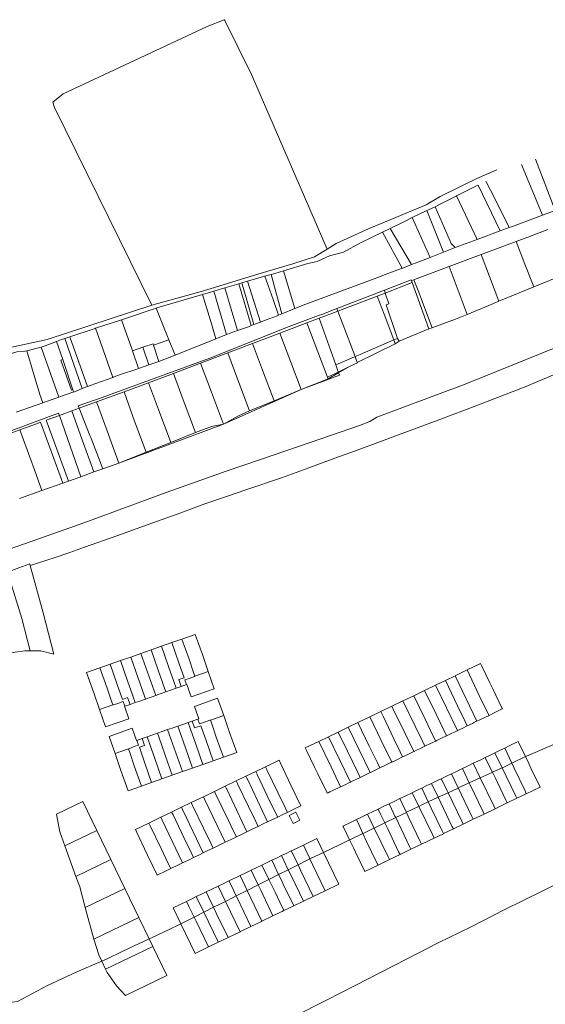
# Model space of a CAD drawing. Header units: metres. Extents: x 132064 to 133841, y 502443 to 503500.
# Tile 6 of 7: x 133013 to 133274, y 502788 to 503278. Entities that reach past the tile are written whole.
import ezdxf
from ezdxf.lldxf.tags import DXFTag

# ---------------------------------------------------------------- set-up
doc = ezdxf.new("R2010")
doc.units = ezdxf.units.M
doc.layers.add('B-WE-KG-GRENS_PERCEEL-G', color=150, linetype='KG-PERCEEL', lineweight=18)
doc.styles.get("Standard").update_dxf_attribs({"font": 'NLCS-ISO.ttf'})
tags = doc.linetypes.add('KG-PERCEEL', pattern='A,5.5,-2,["P",Standard,S=1.8,R=0,X=-0.5,Y=-0.9],-2,5.5,-2,[5,NLCS.SHX,S=0.75,R=0,X=0,Y=0],-2', length=19).pattern_tags.tags
tags[6] = DXFTag(74, 10)

msp = doc.modelspace()

# ---------------------------------------------------------------- linework, layer by layer
at = {"layer": 'B-WE-KG-GRENS_PERCEEL-G', "flags": 128}
for points in [[(133114.545, 503277.635), (133105.987, 503274.221), (133034.434, 503240.816), (133029.31, 503236.658), (133030.129, 503233.967), (133078.636, 503135.725)], [(133114.545, 503277.635), (133114.873, 503277.285), (133128.134, 503250.44), (133165.667, 503163.689)], [(133278.89, 503182.871), (133269.258, 503208.3)], [(133249.905, 503202.981), (133240.086, 503198.683), (133221.872, 503189.775), (133214.91, 503185.634), (133186.538, 503173.841), (133170.129, 503166.434), (133165.667, 503163.689)], [(133262.28, 503205.665), (133272.735, 503180.566)], [(133256.154, 503174.362), (133249.069, 503188.434), (133244.492, 503197.408)], [(133240.515, 503195.415), (133229.948, 503190.043)], [(133251.584, 503172.663), (133240.648, 503195.482)], [(133229.816, 503189.976), (133222.2, 503186.104), (133219.264, 503184.732)], [(133229.948, 503190.043), (133229.816, 503189.976)], [(133240.283, 503168.462), (133229.948, 503190.043)], [(133215.193, 503182.812), (133207.928, 503179.267)], [(133219.264, 503184.732), (133216.051, 503183.231), (133215.193, 503182.812)], [(133223.401, 503162.11), (133215.193, 503182.812)], [(133219.264, 503184.732), (133225.193, 503171.394), (133227.286, 503166.39)], [(133272.735, 503180.566), (133278.89, 503182.871)], [(133207.928, 503179.267), (133203.825, 503177.264), (133196.898, 503173.882)], [(133216.908, 503159.494), (133207.928, 503179.267)], [(133257.762, 503174.96), (133272.735, 503180.566)], [(133193.113, 503172.034), (133182.176, 503166.694), (133173.802, 503162.171), (133166.912, 503160.221), (133160.648, 503157.433), (133156.076, 503156.517), (133143.942, 503152.844)], [(133196.898, 503173.882), (133193.113, 503172.034)], [(133202.936, 503154.159), (133193.113, 503172.034)], [(133207.554, 503155.921), (133196.898, 503173.882)], [(133240.283, 503168.462), (133251.584, 503172.663)], [(133251.584, 503172.663), (133256.154, 503174.362)], [(133256.154, 503174.362), (133257.762, 503174.96)], [(133259.568, 503167.411), (133265.4, 503169.589), (133275.386, 503173.321)], [(133229.347, 503164.398), (133240.283, 503168.462)], [(133242.174, 503160.915), (133259.568, 503167.411)], [(133259.568, 503167.411), (133261.452, 503162.665), (133262.418, 503160.122), (133263.573, 503157.033), (133268.313, 503144.845)], [(133165.667, 503163.689), (133159.336, 503159.795), (133148.593, 503156.32), (133131.267, 503151.225), (133103.708, 503142.729), (133081.587, 503136.549)], [(133223.401, 503162.11), (133225.898, 503163.116)], [(133225.898, 503163.116), (133229.347, 503164.398)], [(133229.347, 503164.398), (133227.286, 503166.39)], [(133211.278, 503157.343), (133216.908, 503159.494)], [(133216.908, 503159.494), (133223.401, 503162.11)], [(133226.267, 503154.975), (133242.174, 503160.915)], [(133242.174, 503160.915), (133246.291, 503149.975)], [(133143.942, 503152.844), (133139.676, 503151.553), (133137.816, 503151.028)], [(133149.598, 503134.095), (133143.942, 503152.844)], [(133155.086, 503136.313), (133190.331, 503149.395), (133196.328, 503151.661), (133202.936, 503154.159)], [(133202.936, 503154.159), (133203.193, 503154.256), (133207.554, 503155.921)], [(133207.554, 503155.921), (133211.278, 503157.343)], [(133209.071, 503148.554), (133226.267, 503154.975)], [(133226.267, 503154.975), (133235.228, 503131.214)], [(133126.117, 503147.709), (133123.202, 503146.847)], [(133129.539, 503148.69), (133127.16, 503148.018), (133126.117, 503147.709)], [(133132.562, 503127.386), (133126.117, 503147.709)], [(133134.602, 503150.12), (133129.539, 503148.69)], [(133134.65, 503150.134), (133134.602, 503150.12)], [(133134.698, 503150.147), (133134.65, 503150.134)], [(133137.816, 503151.028), (133134.698, 503150.147)], [(133141.525, 503130.833), (133138.79, 503138.662), (133134.698, 503150.147)], [(133143.112, 503131.473), (133137.816, 503151.028)], [(133194.084, 503143.212), (133206.557, 503148.066), (133207.422, 503148.403)], [(133207.57, 503147.994), (133207.422, 503148.403)], [(133207.57, 503147.994), (133208.803, 503148.454)], [(133207.933, 503146.99), (133207.57, 503147.994)], [(133208.803, 503148.454), (133209.071, 503148.554)], [(133208.803, 503148.454), (133211.191, 503142.201), (133213.036, 503137.35), (133217.794, 503124.544)], [(133251.009, 503137.741), (133246.291, 503149.975)], [(133268.313, 503144.845), (133283.866, 503151.23)], [(133346.818, 503143.614), (133345.937, 503143.238), (133330.068, 503136.211), (133295.668, 503121.451), (133234.168, 503096.584), (133190.427, 503080.217), (133186.821, 503078.009), (133181.685, 503075.999), (133163.031, 503069.601), (133133.02, 503059.31), (133115.493, 503053.339), (133098.204, 503047.236), (133085.701, 503042.646), (133062.373, 503034.09), (133047.088, 503028.518), (133037.836, 503025.15), (133012.048, 503016.078), (132987.727, 503007.704), (132966.421, 503000), (132941.749, 502991.079), (132915.164, 502981.122), (132884.129, 502969.111), (132869.954, 502964.13), (132859.119, 502959.696), (132847.312, 502955.297), (132837.013, 502951.615), (132824.89, 502948.221)], [(133109.438, 503142.778), (133103.732, 503141.092)], [(133114.816, 503144.368), (133109.438, 503142.778)], [(133115.667, 503121.186), (133109.438, 503142.778)], [(133121.763, 503146.422), (133114.816, 503144.368)], [(133121.092, 503123.129), (133114.816, 503144.368)], [(133123.202, 503146.847), (133121.763, 503146.422)], [(133127.914, 503125.606), (133121.763, 503146.422)], [(133129.319, 503126.144), (133123.202, 503146.847)], [(133192.322, 503142.511), (133194.084, 503143.212)], [(133194.084, 503143.212), (133194.532, 503141.813)], [(133207.933, 503146.99), (133194.532, 503141.813)], [(133216.259, 503123.961), (133207.933, 503146.99)], [(133251.009, 503137.741), (133268.313, 503144.845)], [(133103.732, 503141.092), (133081.106, 503134.403)], [(133110.428, 503119.099), (133108.296, 503126.06), (133103.732, 503141.092)], [(133170.949, 503132.807), (133190.579, 503140.292)], [(133173.578, 503135.286), (133173.919, 503135.417), (133191.129, 503142.046), (133192.322, 503142.511)], [(133194.532, 503141.813), (133190.579, 503140.292)], [(133198.752, 503118.514), (133193.965, 503131.279), (133190.579, 503140.292)], [(133194.532, 503141.813), (133196.263, 503136.532), (133194.918, 503136.03), (133200.553, 503119.288)], [(133078.636, 503135.725), (133037.241, 503122.264), (133026.529, 503118.721), (133009.075, 503114.972), (132983.454, 503109.857), (132974.025, 503108.356), (132969.79, 503108.824), (132963.992, 503110.6), (132956.871, 503113.439), (132949.254, 503117.03), (132939.361, 503122.98), (132936.289, 503125.122), (132934.652, 503125.207), (132933.494, 503124.366), (132931.104, 503114.729)], [(133080.671, 503134.259), (133063.489, 503128.58)], [(133081.587, 503136.549), (133078.636, 503135.725)], [(133081.106, 503134.403), (133080.671, 503134.259)], [(133087.019, 503118.623), (133080.671, 503134.259)], [(133143.112, 503131.473), (133149.598, 503134.095)], [(133149.598, 503134.095), (133155.086, 503136.313)], [(133163.478, 503131.396), (133170.463, 503134.086)], [(133170.463, 503134.086), (133173.578, 503135.286)], [(133170.949, 503132.807), (133170.463, 503134.086)], [(133235.228, 503131.214), (133245.922, 503135.653), (133251.009, 503137.741)], [(133351.63, 503131.156), (133333.771, 503124.064), (133323.787, 503120.088), (133301.673, 503111.199), (133283.968, 503103.656), (133277.007, 503100.685), (133264.933, 503095.547), (133240.095, 503086.006), (133221.727, 503078.951), (133179.264, 503063.306), (133169.428, 503059.744), (133153.857, 503054.025), (133143.05, 503050.056), (133125.204, 503044.023), (133116.128, 503040.954), (133104.833, 503037.105), (133093.008, 503032.6), (133076.71, 503026.779), (133061.116, 503021.208), (133045.124, 503015.496), (133037.789, 503012.876), (133030.512, 503010.495), (133018.173, 503006.389)], [(133063.489, 503128.58), (133050.558, 503124.306)], [(133053.864, 503089.925), (133068.739, 503095.315), (133107.375, 503109.426), (133146.732, 503125.11), (133161.318, 503130.577)], [(133068.57, 503114.053), (133063.489, 503128.58)], [(133132.562, 503127.386), (133135.404, 503128.474)], [(133135.404, 503128.474), (133140.857, 503130.562), (133141.433, 503130.795)], [(133141.433, 503130.795), (133141.479, 503130.814)], [(133141.479, 503130.814), (133141.525, 503130.833)], [(133141.525, 503130.833), (133143.112, 503131.473)], [(133161.748, 503129.324), (133155.614, 503127.002)], [(133161.318, 503130.577), (133163.478, 503131.396)], [(133170.949, 503132.807), (133161.748, 503129.324)], [(133161.748, 503129.324), (133169.927, 503106.166)], [(133179.516, 503110.273), (133170.949, 503132.807)], [(133218.226, 503124.702), (133229.413, 503128.8), (133235.228, 503131.214)], [(133050.462, 503124.274), (133037.743, 503120.07)], [(133050.558, 503124.306), (133050.462, 503124.274)], [(133053.171, 503116.899), (133050.558, 503124.306)], [(133115.667, 503121.186), (133121.092, 503123.129)], [(133121.092, 503123.129), (133126.514, 503125.07)], [(133126.514, 503125.07), (133127.914, 503125.606)], [(133127.914, 503125.606), (133129.319, 503126.144)], [(133129.319, 503126.144), (133132.562, 503127.386)], [(133155.614, 503127.002), (133142.085, 503121.943)], [(133155.614, 503127.002), (133161.087, 503112.62)], [(133201.518, 503117.968), (133216.259, 503123.961)], [(133216.259, 503123.961), (133216.75, 503124.161), (133217.794, 503124.544)], [(133217.794, 503124.544), (133218.226, 503124.702)], [(133035.26, 503119.249), (133033.749, 503118.75), (133031.279, 503117.778)], [(133037.743, 503120.07), (133035.26, 503119.249)], [(133035.26, 503119.249), (133043.925, 503094.334)], [(133037.743, 503120.07), (133046.626, 503095.412)], [(133079.431, 503115.855), (133087.019, 503118.623)], [(133090.111, 503111.008), (133087.019, 503118.623)], [(133090.111, 503111.008), (133110.428, 503119.099)], [(133110.428, 503119.099), (133115.667, 503121.186)], [(133142.085, 503121.943), (133128.566, 503116.737)], [(133142.085, 503121.943), (133147.584, 503107.47)], [(133182.031, 503111.351), (133198.752, 503118.514)], [(133198.752, 503118.514), (133200.553, 503119.288)], [(133198.752, 503118.514), (133199.5, 503116.519)], [(133200.553, 503119.288), (133201.518, 503117.968)], [(133023.53, 503114.994), (133016.497, 503113.132)], [(133031.279, 503117.778), (133025.59, 503115.539), (133023.53, 503114.994)], [(133028.319, 503101.365), (133023.53, 503114.994)], [(133034.293, 503108.872), (133031.279, 503117.778)], [(133058.832, 503100.854), (133053.171, 503116.899)], [(133068.9, 503113.109), (133068.57, 503114.053)], [(133068.9, 503113.109), (133074.047, 503114.854)], [(133074.047, 503114.854), (133079.194, 503116.599), (133079.431, 503115.855)], [(133074.047, 503114.854), (133077.023, 503106.077)], [(133079.431, 503115.855), (133082.007, 503107.78)], [(133128.566, 503116.737), (133116.251, 503112.048)], [(133128.566, 503116.737), (133133.628, 503103.447)], [(133180.638, 503107.321), (133199.5, 503116.519)], [(133199.5, 503116.519), (133201.518, 503117.968)], [(133016.497, 503113.132), (133015.665, 503112.912), (133011.555, 503112.676), (133001.934, 503109.83), (133001.375, 503109.665)], [(133022.953, 503091.421), (133016.497, 503113.132)], [(133034.293, 503108.872), (133033.364, 503108.499)], [(133033.364, 503108.499), (133038.626, 503093.519)], [(133039.393, 503093.803), (133034.293, 503108.872)], [(133071.964, 503104.348), (133068.9, 503113.109)], [(133082.007, 503107.78), (133090.111, 503111.008)], [(133116.251, 503112.048), (133102.783, 503106.957)], [(133121.294, 503098.761), (133116.251, 503112.048)], [(133161.087, 503112.62), (133165.894, 503099.988)], [(133169.927, 503106.166), (133177.711, 503109.5)], [(133177.711, 503109.5), (133179.516, 503110.273)], [(133179.516, 503110.273), (133182.031, 503111.351)], [(133179.516, 503110.273), (133180.638, 503107.321)], [(133062.934, 503101.26), (133071.115, 503104.058)], [(133071.115, 503104.058), (133071.964, 503104.348)], [(133077.023, 503106.077), (133071.964, 503104.348)], [(133082.007, 503107.78), (133077.023, 503106.077)], [(133102.783, 503106.957), (133089.262, 503101.905)], [(133102.783, 503106.957), (133108.195, 503092.549)], [(133147.584, 503107.47), (133152.765, 503093.834)], [(133169.927, 503106.166), (133171.181, 503102.612)], [(133171.201, 503102.557), (133176.745, 503105.242)], [(133171.333, 503102.182), (133176.745, 503105.242)], [(133180.7, 503107.158), (133176.745, 503105.242)], [(133180.7, 503107.158), (133180.638, 503107.321)], [(133032.288, 503090.058), (133028.319, 503101.365)], [(133046.626, 503095.412), (133047.927, 503095.931), (133059.161, 503099.92)], [(133058.832, 503100.854), (133059.161, 503099.92)], [(133059.161, 503099.92), (133059.338, 503099.983)], [(133059.338, 503099.983), (133062.934, 503101.26)], [(133076.934, 503097.259), (133089.262, 503101.905)], [(133089.262, 503101.905), (133094.67, 503087.465)], [(133121.294, 503098.761), (133127.162, 503083.299)], [(133133.628, 503103.447), (133139.387, 503088.328)], [(133152.765, 503093.834), (133171.725, 503101.074)], [(133152.765, 503093.834), (133166.17, 503099.263)], [(133171.201, 503102.557), (133165.894, 503099.988)], [(133165.894, 503099.988), (133165.922, 503099.915)], [(133165.922, 503099.915), (133166.17, 503099.263)], [(133166.17, 503099.263), (133171.333, 503102.182)], [(133171.181, 503102.612), (133171.201, 503102.557)], [(133171.201, 503102.557), (133171.333, 503102.182)], [(133171.333, 503102.182), (133171.725, 503101.074)], [(133038.626, 503093.519), (133039.393, 503093.803)], [(133039.763, 503092.711), (133039.393, 503093.803)], [(133039.763, 503092.711), (133039.796, 503092.631), (133043.925, 503094.334)], [(133043.925, 503094.334), (133046.626, 503095.412)], [(133064.747, 503092.684), (133076.934, 503097.259)], [(133076.934, 503097.259), (133081.93, 503083.935)], [(133114.169, 503076.645), (133152.765, 503093.834)], [(133139.387, 503088.328), (133152.765, 503093.834)], [(133024.34, 503087.284), (133022.953, 503091.421)], [(133024.34, 503087.284), (133031.43, 503089.746), (133032.288, 503090.058)], [(133032.288, 503090.058), (133033.126, 503090.362), (133039.763, 503092.711)], [(133041.996, 503085.695), (133053.864, 503089.925)], [(133051.152, 503087.757), (133064.747, 503092.684)], [(133064.747, 503092.684), (133070.016, 503078.223)], [(133108.195, 503092.549), (133114.169, 503076.645)], [(133011.089, 503082.602), (133024.34, 503087.284)], [(133038.792, 503083.268), (133042.437, 503084.591)], [(133041.996, 503085.695), (133042.437, 503084.591)], [(133042.437, 503084.591), (133051.152, 503087.757)], [(133042.437, 503084.591), (133047.838, 503071.078), (133048.233, 503070.026), (133054.235, 503054.537)], [(133051.152, 503087.757), (133056.391, 503073.268)], [(133094.67, 503087.465), (133100.292, 503072.453)], [(133127.162, 503083.299), (133139.387, 503088.328)], [(132985.733, 503064.858), (133032.243, 503082.066)], [(133026.143, 503078.692), (133032.608, 503081.031)], [(133032.243, 503082.066), (133032.608, 503081.031)], [(133032.608, 503081.031), (133038.737, 503083.248), (133038.792, 503083.268)], [(133032.608, 503081.031), (133043.368, 503050.573)], [(133038.792, 503083.268), (133044.025, 503068.797)], [(133081.93, 503083.935), (133088.057, 503067.596)], [(133114.169, 503076.645), (133121.629, 503080.87)], [(133121.629, 503080.87), (133127.162, 503083.299)], [(133013.005, 503073.929), (133021.205, 503076.906), (133023.322, 503077.672)], [(133023.322, 503077.672), (133028.556, 503063.202)], [(133026.143, 503078.692), (133031.377, 503064.223)], [(133062.162, 503057.306), (133114.169, 503076.645)], [(133070.016, 503078.223), (133075.681, 503062.674)], [(133100.292, 503072.453), (133108.153, 503075.433)], [(133108.153, 503075.433), (133114.169, 503076.645)], [(133001.883, 503069.891), (133013.005, 503073.929)], [(133013.005, 503073.929), (133020.277, 503053.899)], [(133056.391, 503073.268), (133062.162, 503057.306)], [(133088.057, 503067.596), (133100.292, 503072.453)], [(133044.025, 503068.797), (133049.769, 503052.912)], [(133075.681, 503062.674), (133088.057, 503067.596)], [(133028.556, 503063.202), (133034.299, 503047.326)], [(133031.377, 503064.223), (133037.13, 503048.318)], [(133062.162, 503057.306), (133075.681, 503062.674)], [(133054.235, 503054.537), (133062.162, 503057.306)], [(133020.277, 503053.899), (133023.987, 503043.681)], [(133037.13, 503048.318), (133043.368, 503050.573)], [(133043.368, 503050.573), (133049.769, 503052.912)], [(133049.769, 503052.912), (133054.235, 503054.537)], [(133023.987, 503043.681), (133034.299, 503047.326)], [(133034.299, 503047.326), (133037.13, 503048.318)], [(133012.82, 503039.712), (133023.987, 503043.681)], [(133006.869, 503003.196), (133012.448, 503005.25), (133017.937, 503007.267)], [(133017.937, 503007.267), (133018.173, 503006.389)], [(133018.173, 503006.389), (133024.506, 502982.858), (133029.92, 502962.317), (133023.394, 502963.996), (133018.235, 502964.059)], [(133006.869, 503003.196), (133007.844, 503000), (133013.911, 502980.126), (133018.067, 502964.059)], [(133425.889, 502992.41), (133424.94, 502990.522), (133420.806, 502985.703), (133410.712, 502979.009), (133394.807, 502970.619), (133368.886, 502959.248), (133352.01, 502952.02), (133338.423, 502945.693), (133324.327, 502939.209), (133306.341, 502930.489), (133298.466, 502926.957), (133295.222, 502925.557), (133288.39, 502922.177), (133287.015, 502921.361), (133265.486, 502912.104), (133264.164, 502911.463)], [(133093.527, 502969.902), (133100.134, 502972.224)], [(133100.134, 502972.224), (133103.661, 502962.167)], [(133083.337, 502966.32), (133088.433, 502968.111)], [(133088.433, 502968.111), (133093.527, 502969.902)], [(133091.966, 502958.058), (133088.433, 502968.111)], [(133097.061, 502959.849), (133093.527, 502969.902)], [(133001.719, 502961.707), (133010.725, 502963.41), (133015.506, 502964.059), (133018.067, 502964.059)], [(133018.067, 502964.059), (133018.235, 502964.059)], [(133068.054, 502960.949), (133073.148, 502962.739)], [(133078.244, 502964.53), (133073.148, 502962.739)], [(133073.148, 502962.739), (133080.479, 502941.891)], [(133078.244, 502964.53), (133083.337, 502966.32)], [(133081.776, 502954.478), (133078.244, 502964.53)], [(133086.872, 502956.269), (133083.337, 502966.32)], [(133103.661, 502962.167), (133106.606, 502953.773)], [(133052.771, 502955.577), (133057.866, 502957.367)], [(133057.866, 502957.367), (133062.961, 502959.158)], [(133057.866, 502957.367), (133061.397, 502947.318)], [(133062.961, 502959.158), (133068.054, 502960.949)], [(133062.961, 502959.158), (133066.493, 502949.108)], [(133071.587, 502950.898), (133068.054, 502960.949)], [(133094.56, 502950.647), (133091.966, 502958.058)], [(133099.329, 502953.327), (133097.061, 502959.849)], [(133235.24, 502954.53), (133241.922, 502957.747)], [(133241.922, 502957.747), (133242.584, 502956.366)], [(133046.14, 502953.246), (133052.771, 502955.577)], [(133049.666, 502943.197), (133046.14, 502953.246)], [(133056.303, 502945.528), (133052.771, 502955.577)], [(133084.889, 502945.559), (133081.776, 502954.478)], [(133089.476, 502948.855), (133086.872, 502956.269)], [(133099.329, 502953.327), (133099.993, 502951.436)], [(133099.993, 502951.436), (133106.606, 502953.773)], [(133106.606, 502953.773), (133109.615, 502945.223)], [(133229.293, 502951.667), (133235.24, 502954.53)], [(133235.24, 502954.53), (133241.263, 502941.86)], [(133246.497, 502948.207), (133242.584, 502956.366)], [(133061.397, 502947.318), (133063.985, 502939.903)], [(133069.08, 502941.698), (133066.493, 502949.108)], [(133074.715, 502941.981), (133071.587, 502950.898)], [(133090.672, 502945.456), (133089.476, 502948.855)], [(133094.56, 502950.647), (133092.03, 502949.755)], [(133092.03, 502949.755), (133093.218, 502946.355)], [(133093.218, 502946.355), (133095.764, 502947.253)], [(133097.116, 502950.353), (133094.94, 502949.587)], [(133095.764, 502947.253), (133094.94, 502949.587)], [(133095.764, 502947.253), (133095.888, 502947.297)], [(133098.034, 502941.153), (133095.888, 502947.297)], [(133097.116, 502950.353), (133099.766, 502951.356)], [(133099.766, 502951.356), (133099.993, 502951.436)], [(133219.558, 502946.981), (133224.427, 502949.325)], [(133224.427, 502949.325), (133229.293, 502951.667)], [(133224.427, 502949.325), (133230.446, 502936.664)], [(133229.293, 502951.667), (133240.032, 502929.075)], [(133246.469, 502948.193), (133246.497, 502948.207)], [(133246.469, 502948.193), (133247.96, 502945.077)], [(133052.62, 502934.808), (133049.666, 502943.197)], [(133058.605, 502939.016), (133056.303, 502945.528)], [(133080.479, 502941.891), (133082.717, 502942.681)], [(133082.717, 502942.681), (133085.548, 502943.669)], [(133084.889, 502945.559), (133085.548, 502943.669)], [(133085.548, 502943.669), (133088.377, 502944.656)], [(133090.672, 502945.456), (133088.377, 502944.656)], [(133093.218, 502946.355), (133090.672, 502945.456)], [(133109.615, 502945.223), (133098.034, 502941.153)], [(133208.683, 502941.745), (133214.088, 502944.347)], [(133214.088, 502944.347), (133219.558, 502946.981)], [(133214.088, 502944.347), (133219.772, 502932.643)], [(133219.558, 502946.981), (133230.364, 502924.416)], [(133247.96, 502945.077), (133252.46, 502935.702)], [(133058.605, 502939.016), (133059.26, 502937.134)], [(133059.26, 502937.134), (133059.481, 502937.211)], [(133059.481, 502937.211), (133062.172, 502938.064)], [(133062.172, 502938.064), (133064.222, 502938.802), (133064.358, 502938.851)], [(133066.535, 502940.801), (133063.985, 502939.903)], [(133065.183, 502936.512), (133064.358, 502938.851)], [(133067.729, 502937.409), (133065.183, 502936.512)], [(133067.729, 502937.409), (133066.535, 502940.801)], [(133070.276, 502938.306), (133067.729, 502937.409)], [(133070.276, 502938.306), (133069.08, 502941.698)], [(133070.276, 502938.306), (133072.545, 502939.1)], [(133072.545, 502939.1), (133075.377, 502940.094)], [(133074.715, 502941.981), (133075.377, 502940.094)], [(133075.377, 502940.094), (133078.206, 502941.088)], [(133078.206, 502941.088), (133080.479, 502941.891)], [(133099.686, 502936.439), (133111.258, 502940.496)], [(133111.258, 502940.496), (133114.256, 502931.948)], [(133197.778, 502936.495), (133203.275, 502939.142)], [(133203.275, 502939.142), (133208.683, 502941.745)], [(133203.275, 502939.142), (133209.406, 502926.533)], [(133208.683, 502941.745), (133214.358, 502930.035)], [(133241.263, 502941.86), (133244.9, 502934.457)], [(133052.62, 502934.808), (133059.26, 502937.134)], [(133055.616, 502926.258), (133052.62, 502934.808)], [(133065.183, 502936.512), (133065.043, 502936.462)], [(133065.043, 502936.462), (133067.199, 502930.323)], [(133101.846, 502930.277), (133099.686, 502936.439)], [(133186.895, 502931.256), (133192.353, 502933.884)], [(133192.353, 502933.884), (133197.778, 502936.495)], [(133193.464, 502931.559), (133192.353, 502933.884)], [(133198.441, 502935.133), (133197.778, 502936.495)], [(133198.441, 502935.133), (133204.359, 502922.979)], [(133219.772, 502932.643), (133223.792, 502924.29)], [(133230.446, 502936.664), (133234.081, 502929.232)], [(133244.9, 502934.457), (133246.09, 502931.958)], [(133248.663, 502933.188), (133246.09, 502931.958)], [(133248.663, 502933.188), (133251.37, 502934.536), (133252.334, 502935.001), (133252.72, 502935.175)], [(133252.46, 502935.702), (133252.72, 502935.175)], [(133055.616, 502926.258), (133067.199, 502930.323)], [(133091.558, 502926.68), (133094.391, 502927.667)], [(133094.391, 502927.667), (133096.633, 502928.445)], [(133096.633, 502928.445), (133098.54, 502929.115)], [(133096.633, 502928.445), (133097.819, 502925.056)], [(133098.54, 502929.115), (133101.417, 502930.127)], [(133098.54, 502929.115), (133099.732, 502925.728)], [(133101.417, 502930.127), (133101.846, 502930.277)], [(133101.417, 502930.127), (133102.238, 502927.792)], [(133104.72, 502928.677), (133102.238, 502927.792)], [(133107.401, 502929.545), (133104.72, 502928.677)], [(133107.401, 502929.545), (133107.636, 502929.627)], [(133107.636, 502929.627), (133114.256, 502931.948)], [(133108.294, 502927.744), (133107.636, 502929.627)], [(133108.294, 502927.744), (133110.598, 502921.211)], [(133117.234, 502923.54), (133114.256, 502931.948)], [(133176.083, 502926.051), (133180.948, 502928.394)], [(133180.948, 502928.394), (133186.895, 502931.256)], [(133180.948, 502928.394), (133186.628, 502916.664)], [(133186.895, 502931.256), (133192.579, 502919.519)], [(133193.464, 502931.559), (133198.833, 502920.323)], [(133214.358, 502930.035), (133218.39, 502921.692)], [(133234.081, 502929.232), (133235.261, 502926.759)], [(133235.261, 502926.759), (133237.839, 502927.997)], [(133238.962, 502928.567), (133237.839, 502927.997)], [(133238.962, 502928.567), (133239.942, 502929.032)], [(133240.032, 502929.075), (133239.942, 502929.032)], [(133240.313, 502929.209), (133240.032, 502929.075)], [(133240.313, 502929.209), (133241.275, 502929.668)], [(133241.275, 502929.668), (133242.143, 502930.071)], [(133246.09, 502931.958), (133242.143, 502930.071)], [(133057.285, 502921.533), (133068.857, 502925.614)], [(133068.857, 502925.614), (133071.017, 502919.478)], [(133078.536, 502922.127), (133081.368, 502923.115)], [(133081.368, 502923.115), (133084.202, 502924.104)], [(133082.027, 502921.228), (133081.368, 502923.115)], [(133084.202, 502924.104), (133086.423, 502924.884)], [(133086.423, 502924.884), (133088.73, 502925.695)], [(133093.745, 502904), (133086.423, 502924.884)], [(133088.73, 502925.695), (133091.558, 502926.68)], [(133092.215, 502924.791), (133091.558, 502926.68)], [(133092.215, 502924.791), (133095.312, 502915.847)], [(133100.408, 502917.635), (133097.819, 502925.056)], [(133102.92, 502926.848), (133099.732, 502925.728)], [(133102.92, 502926.848), (133105.503, 502919.423)], [(133117.234, 502923.54), (133120.761, 502913.476)], [(133166.351, 502921.366), (133171.216, 502923.708)], [(133171.216, 502923.708), (133176.083, 502926.051)], [(133171.216, 502923.708), (133175.806, 502914.242)], [(133176.083, 502926.051), (133186.975, 502903.526)], [(133208.732, 502913.999), (133204.359, 502922.979)], [(133209.406, 502926.533), (133212.983, 502919.089)], [(133223.792, 502924.29), (133224.996, 502921.82)], [(133227.56, 502923.057), (133224.996, 502921.82)], [(133227.56, 502923.057), (133229.223, 502923.87), (133230.209, 502924.345), (133230.364, 502924.416)], [(133230.364, 502924.416), (133230.578, 502924.514), (133231.549, 502924.98), (133232.694, 502925.526)], [(133232.694, 502925.526), (133235.261, 502926.759)], [(133060.284, 502912.987), (133057.285, 502921.533)], [(133071.017, 502919.478), (133071.168, 502919.531)], [(133071.168, 502919.531), (133073.716, 502920.423)], [(133071.168, 502919.531), (133071.992, 502917.178)], [(133073.716, 502920.423), (133076.258, 502921.313)], [(133073.716, 502920.423), (133074.907, 502917.021)], [(133076.258, 502921.313), (133078.536, 502922.127)], [(133076.258, 502921.313), (133077.453, 502917.933)], [(133077.453, 502917.933), (133080.026, 502910.482)], [(133082.027, 502921.228), (133085.122, 502912.271)], [(133100.408, 502917.635), (133103.937, 502907.574)], [(133105.503, 502919.423), (133109.032, 502909.361)], [(133110.598, 502921.211), (133114.128, 502911.149)], [(133154.824, 502915.817), (133161.485, 502919.024)], [(133161.485, 502919.024), (133166.351, 502921.366)], [(133161.485, 502919.024), (133167.604, 502906.408)], [(133166.351, 502921.366), (133177.266, 502898.851)], [(133192.579, 502919.519), (133197.795, 502908.748)], [(133198.833, 502920.323), (133201.971, 502913.773)], [(133212.983, 502919.089), (133214.172, 502916.6)], [(133214.172, 502916.6), (133217.026, 502917.966)], [(133219.59, 502919.205), (133217.026, 502917.966)], [(133218.39, 502921.692), (133219.59, 502919.205)], [(133219.59, 502919.205), (133219.897, 502919.36), (133220.84, 502919.841), (133222.429, 502920.581)], [(133224.996, 502921.82), (133222.429, 502920.581)], [(133256.472, 502916.93), (133260.604, 502918.913)], [(133260.604, 502918.913), (133260.875, 502918.349)], [(133260.875, 502918.349), (133264.164, 502911.463)], [(133060.284, 502912.987), (133066.906, 502915.325)], [(133063.232, 502904.59), (133060.284, 502912.987)], [(133067.148, 502915.41), (133066.906, 502915.325)], [(133066.906, 502915.325), (133067.566, 502913.459)], [(133067.148, 502915.41), (133069.797, 502916.421)], [(133067.566, 502913.459), (133069.836, 502906.906)], [(133071.992, 502917.178), (133069.797, 502916.421)], [(133072.367, 502916.112), (133074.907, 502917.021)], [(133074.932, 502908.695), (133072.367, 502916.112)], [(133095.312, 502915.847), (133098.841, 502905.787)], [(133114.128, 502911.149), (133120.761, 502913.476)], [(133154.824, 502915.817), (133155.48, 502914.453)], [(133160.929, 502903.178), (133159.413, 502906.303), (133155.48, 502914.453)], [(133175.806, 502914.242), (133180.898, 502903.631)], [(133186.628, 502916.664), (133190.62, 502908.308)], [(133201.971, 502913.773), (133203.173, 502911.295)], [(133205.747, 502912.53), (133207.414, 502913.371), (133208.387, 502913.834), (133208.732, 502913.999)], [(133208.732, 502913.999), (133208.949, 502914.102), (133209.981, 502914.621), (133211.609, 502915.359)], [(133211.609, 502915.359), (133214.172, 502916.6)], [(133244.177, 502911.01), (133246.743, 502912.244), (133249.048, 502913.353)], [(133249.048, 502913.353), (133251.337, 502914.454), (133253.902, 502915.691)], [(133252.635, 502905.902), (133249.048, 502913.353)], [(133253.902, 502915.691), (133256.472, 502916.93)], [(133255.097, 502913.225), (133253.902, 502915.691)], [(133257.41, 502908.186), (133255.097, 502913.225)], [(133074.932, 502908.695), (133078.458, 502898.638)], [(133080.026, 502910.482), (133083.554, 502900.425)], [(133088.65, 502902.212), (133085.122, 502912.271)], [(133103.937, 502907.574), (133109.032, 502909.361)], [(133109.032, 502909.361), (133114.128, 502911.149)], [(133135.079, 502906.439), (133141.767, 502909.66)], [(133142.46, 502908.196), (133141.767, 502909.66)], [(133142.46, 502908.196), (133147.815, 502896.902)], [(133190.62, 502908.308), (133191.821, 502905.825)], [(133196.61, 502908.167), (133194.397, 502907.061)], [(133196.61, 502908.167), (133197.574, 502908.647)], [(133197.574, 502908.647), (133197.795, 502908.748)], [(133197.795, 502908.748), (133197.958, 502908.823)], [(133197.958, 502908.823), (133198.934, 502909.285), (133200.604, 502910.062)], [(133203.173, 502911.295), (133200.604, 502910.062)], [(133205.747, 502912.53), (133203.173, 502911.295)], [(133232.838, 502905.55), (133235.396, 502906.779), (133238.226, 502908.144)], [(133238.226, 502908.144), (133241.614, 502909.778), (133244.177, 502911.01)], [(133241.707, 502900.903), (133238.226, 502908.144)], [(133245.368, 502908.541), (133244.177, 502911.01)], [(133247.821, 502903.699), (133245.368, 502908.541)], [(133257.41, 502908.186), (133253.792, 502906.431), (133252.635, 502905.902)], [(133257.506, 502908.233), (133257.41, 502908.186)], [(133258.551, 502905.701), (133257.41, 502908.186)], [(133264.164, 502911.463), (133257.506, 502908.233)], [(133264.164, 502911.463), (133265.801, 502908.059)], [(133266.882, 502905.803), (133265.801, 502908.059)], [(133066.755, 502894.534), (133063.232, 502904.59)], [(133069.836, 502906.906), (133073.363, 502896.851)], [(133088.66, 502902.216), (133093.745, 502904)], [(133093.745, 502904), (133098.841, 502905.787)], [(133098.841, 502905.787), (133103.937, 502907.574)], [(133125.349, 502901.752), (133130.214, 502904.095)], [(133130.214, 502904.095), (133135.079, 502906.439)], [(133130.214, 502904.095), (133130.874, 502902.702)], [(133135.079, 502906.439), (133135.754, 502905.016)], [(133135.754, 502905.016), (133135.774, 502904.975)], [(133135.774, 502904.975), (133141.124, 502893.69)], [(133165.471, 502893.806), (133160.929, 502903.178)], [(133171.193, 502898.97), (133167.604, 502906.408)], [(133180.898, 502903.631), (133182.096, 502901.148)], [(133184.667, 502902.385), (133185.791, 502902.962), (133186.762, 502903.418), (133186.975, 502903.526)], [(133186.975, 502903.526), (133187.139, 502903.609), (133188.12, 502904.076), (133189.251, 502904.592)], [(133189.251, 502904.592), (133191.821, 502905.825)], [(133191.821, 502905.825), (133194.397, 502907.061)], [(133227.424, 502902.941), (133230.273, 502904.317), (133232.838, 502905.55)], [(133234.029, 502903.071), (133232.838, 502905.55)], [(133236.263, 502898.413), (133234.029, 502903.071)], [(133247.724, 502903.655), (133241.721, 502900.909)], [(133247.821, 502903.699), (133247.724, 502903.655)], [(133252.635, 502905.902), (133247.821, 502903.699)], [(133249.105, 502901.164), (133247.821, 502903.699)], [(133259.242, 502892.149), (133252.635, 502905.902)], [(133263.973, 502894.424), (133258.551, 502905.701)], [(133266.882, 502905.803), (133266.903, 502905.813)], [(133271.448, 502896.355), (133266.903, 502905.813)], [(133073.363, 502896.851), (133078.458, 502898.638)], [(133078.458, 502898.638), (133083.554, 502900.425)], [(133083.554, 502900.425), (133088.65, 502902.212)], [(133088.65, 502902.212), (133088.66, 502902.216)], [(133115.078, 502896.804), (133120.484, 502899.408)], [(133120.484, 502899.408), (133125.349, 502901.752)], [(133120.484, 502899.408), (133121.116, 502898.075)], [(133121.116, 502898.075), (133121.178, 502897.944)], [(133125.349, 502901.752), (133125.995, 502900.389)], [(133125.995, 502900.389), (133126.043, 502900.287)], [(133126.043, 502900.287), (133136.116, 502879.048)], [(133130.874, 502902.702), (133130.908, 502902.631)], [(133130.908, 502902.631), (133136.259, 502891.347)], [(133172.378, 502896.471), (133171.193, 502898.97)], [(133174.947, 502897.705), (133176.073, 502898.286), (133177.051, 502898.751), (133177.266, 502898.851)], [(133177.266, 502898.851), (133177.421, 502898.923), (133178.399, 502899.402), (133179.528, 502899.913)], [(133179.528, 502899.913), (133182.096, 502901.148)], [(133182.096, 502901.148), (133184.667, 502902.385)], [(133212.65, 502895.812), (133215.221, 502897.048), (133217.517, 502898.159)], [(133217.517, 502898.159), (133218.713, 502898.738), (133222.377, 502900.505)], [(133220.833, 502891.273), (133217.517, 502898.159)], [(133222.377, 502900.505), (133224.949, 502901.746), (133227.424, 502902.941)], [(133223.566, 502898.03), (133222.377, 502900.505)], [(133230.804, 502895.91), (133227.424, 502902.941)], [(133236.263, 502898.413), (133231.521, 502896.244), (133230.804, 502895.91)], [(133241.707, 502900.903), (133236.263, 502898.413)], [(133236.726, 502897.44), (133236.263, 502898.413)], [(133241.721, 502900.909), (133241.707, 502900.903)], [(133248.418, 502886.945), (133241.707, 502900.903)], [(133254.528, 502889.883), (133249.105, 502901.164)], [(133066.755, 502894.534), (133073.363, 502896.851)], [(133104.164, 502891.546), (133109.659, 502894.193)], [(133109.659, 502894.193), (133115.078, 502896.804)], [(133109.659, 502894.193), (133110.362, 502892.733)], [(133115.078, 502896.804), (133115.695, 502895.504)], [(133115.695, 502895.504), (133115.773, 502895.34)], [(133115.773, 502895.34), (133125.839, 502874.108)], [(133121.178, 502897.944), (133126.53, 502886.658)], [(133141.124, 502893.69), (133144.765, 502886.263)], [(133152.564, 502886.951), (133147.815, 502896.902)], [(133165.471, 502893.806), (133165.72, 502893.275)], [(133166.098, 502893.449), (133165.72, 502893.275)], [(133166.098, 502893.449), (133167.066, 502893.92)], [(133167.066, 502893.92), (133168.45, 502894.584)], [(133168.45, 502894.584), (133172.378, 502896.471)], [(133172.378, 502896.471), (133174.947, 502897.705)], [(133201.838, 502890.613), (133204.415, 502891.844), (133207.923, 502893.537)], [(133207.923, 502893.537), (133210.08, 502894.577), (133212.65, 502895.812)], [(133211.188, 502886.747), (133207.923, 502893.537)], [(133213.828, 502893.34), (133212.65, 502895.812)], [(133213.828, 502893.34), (133215.936, 502888.995)], [(133225.73, 502893.55), (133220.833, 502891.273)], [(133225.293, 502894.447), (133223.566, 502898.03)], [(133225.73, 502893.55), (133225.293, 502894.447)], [(133230.718, 502895.87), (133225.73, 502893.55)], [(133232.565, 502879.323), (133225.73, 502893.55)], [(133230.804, 502895.91), (133230.718, 502895.87)], [(133237.612, 502881.75), (133230.804, 502895.91)], [(133243.019, 502884.35), (133236.726, 502897.44)], [(133263.973, 502894.424), (133264.628, 502893.062)], [(133264.628, 502893.062), (133271.448, 502896.355)], [(133051.255, 502874.748), (133044.315, 502889.164), (133031.247, 502882.873), (133032.931, 502874.062), (133035.414, 502867.121)], [(133093.263, 502886.294), (133098.129, 502888.638)], [(133098.129, 502888.638), (133104.164, 502891.546)], [(133098.832, 502887.178), (133098.129, 502888.638)], [(133104.867, 502890.086), (133104.164, 502891.546)], [(133104.873, 502890.074), (133104.867, 502890.086)], [(133104.873, 502890.074), (133115.059, 502868.911)], [(133110.362, 502892.733), (133116.653, 502879.677)], [(133136.259, 502891.347), (133139.906, 502883.931)], [(133196.421, 502888.015), (133199.267, 502889.385), (133201.838, 502890.613)], [(133203.011, 502888.137), (133201.838, 502890.613)], [(133215.936, 502888.995), (133213.104, 502887.678), (133211.188, 502886.747)], [(133220.833, 502891.273), (133215.936, 502888.995)], [(133215.936, 502888.995), (133217.416, 502885.908)], [(133227.698, 502876.984), (133220.833, 502891.273)], [(133249.085, 502885.558), (133255.19, 502888.506)], [(133254.528, 502889.883), (133255.19, 502888.506)], [(133255.19, 502888.506), (133259.9, 502890.78)], [(133259.242, 502892.149), (133259.9, 502890.78)], [(133259.9, 502890.78), (133264.628, 502893.062)], [(133082.993, 502881.347), (133088.398, 502883.951)], [(133088.398, 502883.951), (133093.263, 502886.294)], [(133089.101, 502882.491), (133088.398, 502883.951)], [(133093.966, 502884.835), (133093.263, 502886.294)], [(133093.966, 502884.835), (133104.152, 502863.672)], [(133098.832, 502887.178), (133104.251, 502875.918)], [(133126.53, 502886.658), (133130.177, 502879.246)], [(133139.906, 502883.931), (133141.103, 502881.452)], [(133143.678, 502882.695), (133145.964, 502883.777)], [(133144.765, 502886.263), (133145.964, 502883.777)], [(133145.964, 502883.777), (133148.53, 502885.011)], [(133147.424, 502882.593), (133149.412, 502883.584)], [(133152.564, 502886.951), (133148.53, 502885.011)], [(133149.412, 502883.584), (133150.083, 502883.919)], [(133150.083, 502883.919), (133152.074, 502879.932)], [(133185.755, 502882.867), (133188.464, 502884.175), (133191.021, 502885.397)], [(133191.021, 502885.397), (133193.869, 502886.784), (133196.421, 502888.015)], [(133194.328, 502878.551), (133192.212, 502882.941), (133191.021, 502885.397)], [(133196.421, 502888.015), (133197.617, 502885.555), (133199.339, 502881.964)], [(133205.032, 502883.754), (133199.725, 502881.175)], [(133205.032, 502883.754), (133203.011, 502888.137)], [(133205.12, 502883.797), (133205.032, 502883.754)], [(133206.463, 502880.649), (133205.032, 502883.754)], [(133211.057, 502886.683), (133205.12, 502883.797)], [(133211.188, 502886.747), (133211.057, 502886.683)], [(133218.1, 502872.369), (133211.188, 502886.747)], [(133222.831, 502874.644), (133217.416, 502885.908)], [(133243.019, 502884.35), (133243.69, 502882.954)], [(133243.69, 502882.954), (133249.085, 502885.558)], [(133248.418, 502886.945), (133249.085, 502885.558)], [(133077.047, 502878.483), (133082.993, 502881.347)], [(133083.696, 502879.887), (133082.993, 502881.347)], [(133083.696, 502879.887), (133093.884, 502858.719)], [(133089.101, 502882.491), (133094.523, 502871.226)], [(133095.553, 502756.418), (133102.497, 502759.822), (133117.324, 502766.847), (133132.532, 502773.996), (133141.369, 502778.295), (133149.345, 502782.392), (133165.331, 502790.435), (133179.644, 502797.742), (133205.097, 502810.871), (133220.869, 502818.911), (133237.248, 502826.975), (133253.565, 502835.338), (133272.45, 502844.68), (133293.215, 502854.841), (133313.636, 502865.056), (133332.017, 502873.905), (133341.188, 502878.309), (133344.553, 502879.79), (133346.557, 502879.745), (133347.475, 502878.978), (133348.677, 502877.623), (133349.975, 502875.341), (133351.986, 502872.398), (133354.724, 502871.03), (133357.013, 502869.914), (133360.761, 502868.432), (133363.667, 502867.274)], [(133116.653, 502879.677), (133119.377, 502874.044)], [(133130.177, 502879.246), (133131.369, 502876.767)], [(133133.945, 502878.003), (133136.116, 502879.048)], [(133136.116, 502879.048), (133138.528, 502880.209)], [(133138.528, 502880.209), (133141.103, 502881.452)], [(133141.103, 502881.452), (133143.678, 502882.695)], [(133147.424, 502882.593), (133146.753, 502882.258)], [(133148.743, 502878.268), (133146.753, 502882.258)], [(133152.074, 502879.932), (133148.743, 502878.268)], [(133173.503, 502876.992), (133177.664, 502878.986), (133180.227, 502880.211)], [(133180.227, 502880.211), (133182.789, 502881.435), (133185.755, 502882.867)], [(133181.409, 502877.738), (133180.227, 502880.211)], [(133189.061, 502875.992), (133185.755, 502882.867)], [(133194.328, 502878.551), (133189.061, 502875.992)], [(133199.725, 502881.175), (133194.328, 502878.551)], [(133195.78, 502875.52), (133194.328, 502878.551)], [(133199.725, 502881.175), (133199.339, 502881.964)], [(133206.609, 502866.844), (133199.725, 502881.175)], [(133211.881, 502869.379), (133206.463, 502880.649)], [(133232.565, 502879.323), (133233.244, 502877.911)], [(133233.244, 502877.911), (133238.287, 502880.345)], [(133237.612, 502881.75), (133238.287, 502880.345)], [(133238.287, 502880.345), (133243.69, 502882.954)], [(133035.414, 502867.121), (133051.255, 502874.748)], [(133051.255, 502874.748), (133058.196, 502860.332)], [(133070.373, 502875.268), (133077.047, 502878.483)], [(133070.373, 502875.268), (133071.074, 502873.807)], [(133076.484, 502862.538), (133074.969, 502865.69), (133071.074, 502873.807)], [(133077.75, 502877.023), (133077.047, 502878.483)], [(133077.75, 502877.023), (133083.171, 502865.759)], [(133104.251, 502875.918), (133107.85, 502868.479)], [(133119.377, 502874.044), (133120.57, 502871.569)], [(133123.144, 502872.81), (133125.839, 502874.108)], [(133125.839, 502874.108), (133128.793, 502875.531)], [(133128.793, 502875.531), (133131.369, 502876.767)], [(133131.369, 502876.767), (133133.945, 502878.003)], [(133173.503, 502876.992), (133173.755, 502876.452)], [(133173.755, 502876.452), (133176.856, 502870.074)], [(133181.409, 502877.738), (133183.467, 502873.275)], [(133188.932, 502875.929), (133184.563, 502873.805), (133183.534, 502873.307)], [(133189.061, 502875.992), (133188.932, 502875.929)], [(133195.929, 502861.71), (133189.061, 502875.992)], [(133201.201, 502864.244), (133195.78, 502875.52)], [(133222.831, 502874.644), (133223.518, 502873.215)], [(133223.518, 502873.215), (133228.381, 502875.563)], [(133227.698, 502876.984), (133228.381, 502875.563)], [(133228.381, 502875.563), (133233.244, 502877.911)], [(133094.523, 502871.226), (133098.116, 502863.817), (133099.316, 502861.342)], [(133113.415, 502868.117), (133115.059, 502868.911)], [(133115.059, 502868.911), (133117.999, 502870.33)], [(133117.999, 502870.33), (133120.57, 502871.569)], [(133120.57, 502871.569), (133123.144, 502872.81)], [(133153.838, 502867.512), (133160.508, 502870.73)], [(133163.835, 502863.829), (133160.508, 502870.73)], [(133176.856, 502870.074), (133171.842, 502867.647), (133163.835, 502863.829)], [(133176.874, 502870.083), (133176.856, 502870.074)], [(133176.856, 502870.074), (133178.749, 502866.181)], [(133183.467, 502873.275), (133176.874, 502870.083)], [(133183.534, 502873.307), (133183.467, 502873.275)], [(133183.467, 502873.275), (133185.283, 502869.337)], [(133190.26, 502858.984), (133185.283, 502869.337)], [(133211.881, 502869.379), (133212.566, 502867.954)], [(133212.566, 502867.954), (133218.786, 502870.942)], [(133218.1, 502872.369), (133218.786, 502870.942)], [(133218.786, 502870.942), (133223.431, 502873.173), (133223.518, 502873.215)], [(133035.414, 502867.121), (133040.833, 502851.972)], [(133083.171, 502865.759), (133086.762, 502858.332)], [(133104.152, 502863.672), (133106.467, 502864.782)], [(133106.467, 502864.782), (133109.04, 502866.017)], [(133107.85, 502868.479), (133109.04, 502866.017)], [(133109.04, 502866.017), (133113.415, 502868.117)], [(133143, 502862.289), (133145.306, 502863.396), (133147.872, 502864.636)], [(133147.872, 502864.636), (133150.44, 502865.875), (133153.838, 502867.512)], [(133147.872, 502864.636), (133149.064, 502862.169)], [(133156.739, 502861.466), (133155.019, 502865.05), (133153.838, 502867.512)], [(133163.835, 502863.829), (133163.8, 502863.812)], [(133171.429, 502848.076), (133163.835, 502863.829)], [(133179.826, 502863.945), (133178.749, 502866.181)], [(133179.826, 502863.945), (133179.803, 502863.934)], [(133179.803, 502863.934), (133184.368, 502854.41)], [(133201.201, 502864.244), (133201.884, 502862.823)], [(133201.884, 502862.823), (133207.293, 502865.421)], [(133206.609, 502866.844), (133207.293, 502865.421)], [(133207.293, 502865.421), (133212.566, 502867.954)], [(133058.196, 502860.332), (133040.833, 502851.972)], [(133058.196, 502860.332), (133065.137, 502845.916)], [(133076.484, 502862.538), (133081.244, 502852.634)], [(133093.884, 502858.719), (133096.746, 502860.1)], [(133096.746, 502860.1), (133099.316, 502861.342)], [(133099.316, 502861.342), (133101.893, 502862.588)], [(133101.893, 502862.588), (133104.152, 502863.672)], [(133133.279, 502857.61), (133135.569, 502858.714), (133138.132, 502859.944)], [(133138.132, 502859.944), (133140.436, 502861.054), (133143, 502862.289)], [(133139.322, 502857.476), (133138.132, 502859.944)], [(133143, 502862.289), (133144.186, 502859.825)], [(133146.382, 502855.267), (133144.186, 502859.825)], [(133151.209, 502857.692), (133149.064, 502862.169)], [(133157.12, 502860.626), (133155.75, 502859.973), (133151.209, 502857.692)], [(133157.138, 502860.635), (133156.739, 502861.466)], [(133157.138, 502860.635), (133157.12, 502860.626)], [(133163.8, 502863.812), (133157.138, 502860.635)], [(133158.603, 502857.584), (133157.138, 502860.635)], [(133190.26, 502858.984), (133190.941, 502857.567)], [(133190.941, 502857.567), (133196.611, 502860.291)], [(133195.929, 502861.71), (133196.611, 502860.291)], [(133196.611, 502860.291), (133201.884, 502862.823)], [(133085.373, 502854.621), (133081.244, 502852.634)], [(133085.373, 502854.621), (133087.951, 502855.862)], [(133086.762, 502858.332), (133087.951, 502855.862)], [(133087.951, 502855.862), (133091.88, 502857.753)], [(133091.88, 502857.753), (133093.884, 502858.719)], [(133125.315, 502853.773), (133127.883, 502855.009)], [(133127.883, 502855.009), (133130.453, 502856.247), (133133.279, 502857.61)], [(133127.883, 502855.009), (133129.069, 502852.534)], [(133133.279, 502857.61), (133136.73, 502850.418)], [(133141.557, 502852.843), (133139.322, 502857.476)], [(133146.382, 502855.267), (133141.557, 502852.843)], [(133151.209, 502857.692), (133146.382, 502855.267)], [(133147.786, 502852.365), (133146.382, 502855.267)], [(133152.65, 502854.712), (133151.209, 502857.692)], [(133158.789, 502841.988), (133152.65, 502854.712)], [(133164.744, 502844.856), (133158.603, 502857.584)], [(133184.368, 502854.41), (133190.941, 502857.567)], [(133040.833, 502851.972), (133042.72, 502846.695), (133045.519, 502836.471)], [(133114.319, 502848.472), (133116.888, 502849.706)], [(133116.888, 502849.706), (133120.804, 502851.587)], [(133116.888, 502849.706), (133118.07, 502847.227)], [(133120.804, 502851.587), (133122.381, 502852.351)], [(133122.381, 502852.351), (133125.315, 502853.773)], [(133122.381, 502852.351), (133125.916, 502844.986)], [(133131.368, 502847.724), (133129.069, 502852.534)], [(133136.73, 502850.418), (133131.368, 502847.724)], [(133141.557, 502852.843), (133136.73, 502850.418)], [(133136.73, 502850.418), (133139.78, 502844.09)], [(133142.914, 502850.034), (133141.557, 502852.843)], [(133142.914, 502850.034), (133144.213, 502847.331)], [(133153.922, 502839.646), (133147.786, 502852.365)], [(133045.519, 502836.471), (133065.137, 502845.916)], [(133065.137, 502845.916), (133072.078, 502831.5)], [(133105.54, 502844.241), (133108.106, 502845.473)], [(133108.106, 502845.473), (133111.461, 502847.092)], [(133111.461, 502847.092), (133114.319, 502848.472)], [(133111.461, 502847.092), (133115.1, 502839.558)], [(133118.07, 502847.227), (133120.465, 502842.247)], [(133125.916, 502844.986), (133120.465, 502842.247)], [(133131.368, 502847.724), (133125.916, 502844.986)], [(133125.916, 502844.986), (133133.26, 502829.708)], [(133132.639, 502845.095), (133131.368, 502847.724)], [(133132.639, 502845.095), (133138.76, 502832.363)], [(133147.049, 502841.488), (133144.213, 502847.331)], [(133164.744, 502844.856), (133158.789, 502841.988)], [(133171.429, 502848.076), (133164.744, 502844.856)], [(133089.108, 502836.332), (133095.809, 502839.563)], [(133095.809, 502839.563), (133098.368, 502840.796)], [(133095.809, 502839.563), (133096.996, 502837.083)], [(133098.368, 502840.796), (133100.662, 502841.899)], [(133100.662, 502841.899), (133102.97, 502843.008)], [(133100.662, 502841.899), (133104.369, 502834.185)], [(133102.97, 502843.008), (133105.54, 502844.241)], [(133105.54, 502844.241), (133106.723, 502841.77)], [(133109.198, 502836.603), (133106.723, 502841.77)], [(133115.1, 502839.558), (133109.198, 502836.603)], [(133120.465, 502842.247), (133118.99, 502841.506), (133115.1, 502839.558)], [(133115.1, 502839.558), (133122.384, 502824.457)], [(133120.465, 502842.247), (133120.773, 502841.613)], [(133120.773, 502841.613), (133127.766, 502827.055)], [(133142.184, 502839.145), (133139.78, 502844.09)], [(133149.06, 502837.313), (133147.049, 502841.488)], [(133153.922, 502839.646), (133149.06, 502837.313)], [(133154.919, 502840.124), (133153.922, 502839.646)], [(133158.789, 502841.988), (133154.919, 502840.124)], [(133045.519, 502836.471), (133049.815, 502820.781)], [(133092.907, 502828.445), (133089.108, 502836.332)], [(133099.54, 502831.767), (133096.996, 502837.083)], [(133109.198, 502836.603), (133104.369, 502834.185)], [(133110.723, 502833.431), (133109.198, 502836.603)], [(133144.191, 502834.977), (133142.184, 502839.145)], [(133143.356, 502834.576), (133142.479, 502834.158)], [(133144.191, 502834.977), (133143.356, 502834.576)], [(133149.06, 502837.313), (133144.191, 502834.977)], [(133072.078, 502831.5), (133049.815, 502820.781)], [(133072.078, 502831.5), (133077.189, 502820.886)], [(133099.54, 502831.767), (133092.922, 502828.453)], [(133104.369, 502834.185), (133099.54, 502831.767)], [(133100.56, 502829.65), (133099.54, 502831.767)], [(133100.56, 502829.65), (133106.69, 502816.904)], [(133104.369, 502834.185), (133111.496, 502819.369)], [(133110.723, 502833.431), (133116.419, 502821.59)], [(133127.766, 502827.055), (133133.065, 502829.614)], [(133133.26, 502829.708), (133133.065, 502829.614)], [(133138.76, 502832.363), (133133.26, 502829.708)], [(133142.479, 502834.158), (133138.76, 502832.363)], [(133092.907, 502828.445), (133086.831, 502825.403), (133078.692, 502821.59)], [(133092.922, 502828.453), (133092.907, 502828.445)], [(133100.016, 502813.685), (133092.907, 502828.445)], [(133122.545, 502824.534), (133127.766, 502827.055)], [(133049.815, 502820.781), (133052.249, 502812.982), (133053.702, 502809.878)], [(133077.189, 502820.886), (133064.143, 502814.774), (133055.995, 502810.876)], [(133078.692, 502821.59), (133077.189, 502820.886)], [(133077.189, 502820.886), (133079.019, 502817.084)], [(133112.692, 502819.798), (133111.554, 502819.249)], [(133116.419, 502821.59), (133112.692, 502819.798)], [(133122.384, 502824.457), (133116.419, 502821.59)], [(133122.545, 502824.534), (133122.384, 502824.457)], [(133055.605, 502805.811), (133079.019, 502817.084)], [(133079.019, 502817.084), (133085.96, 502802.668), (133065.52, 502792.826), (133061.058, 502797.516), (133056.377, 502804.162), (133055.605, 502805.811)], [(133106.69, 502816.904), (133100.016, 502813.685)], [(133111.554, 502819.249), (133106.69, 502816.904)], [(133111.496, 502819.369), (133111.554, 502819.249)], [(133053.702, 502809.878), (133055.995, 502810.876)], [(132794.793, 502687.124), (132806.438, 502691.415), (132821.134, 502698.228), (132849.144, 502711.474), (132875.331, 502723.762), (132900.347, 502735.537), (132924.585, 502746.631), (132960.938, 502763.794), (132971.225, 502768.637), (132983.351, 502774.817), (132994.796, 502780.543), (132999.141, 502782.811), (132999.653, 502783.629), (133000.578, 502785.926), (133001.8, 502787.398), (133003.041, 502788.61), (133007.635, 502789.286), (133011.876, 502789.768), (133026.761, 502797.81), (133041.368, 502804.507), (133053.702, 502809.878)], [(133053.702, 502809.878), (133055.605, 502805.811)]]:
    msp.add_lwpolyline(points, dxfattribs=at)

doc.saveas('drawing.dxf')
